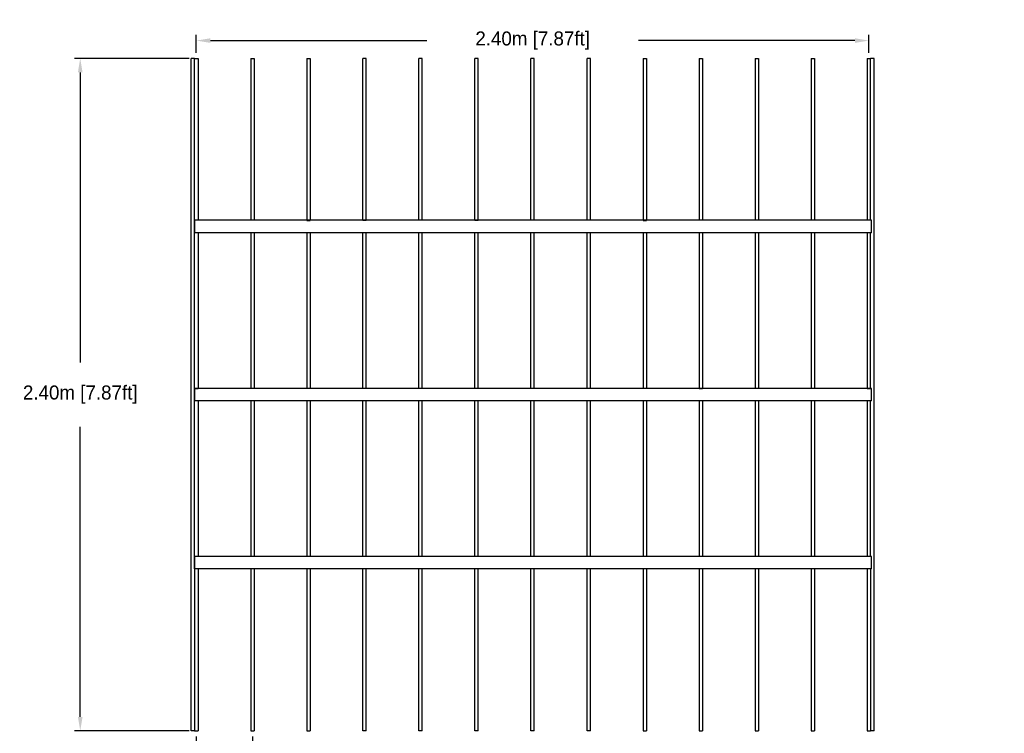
# Model space of a CAD drawing. Header units: centimetres. Extents: x 5283.6 to 5299.6, y 15505 to 15518.9.
# Tile 32 of 68: x 5292.3 to 5295.8, y 15506.3 to 15508.9. Entities that reach past the tile are written whole.
import ezdxf
from ezdxf import colors
from ezdxf.entities.mleader import LeaderData, LeaderLine
from ezdxf.math import Vec2, Vec3

# ---------------------------------------------------------------- set-up
doc = ezdxf.new("R2010")
doc.units = ezdxf.units.CM
doc.header["$PDMODE"] = 3
doc.layers.add('_HD_muro', color=1, linetype='Continuous')
doc.layers.add('HD021_Text', color=2, linetype='Continuous', lineweight=9)
for name, color, linetype, true_color in [('Make2D$visible$Curves$Default', 7, 'Continuous', 0x000000), ('Make2D$visible$Curves$DIBUJO', 7, 'Continuous', 0x000000), ('Make2D$visible$Curves$UNICANAL', 7, 'Continuous', 0x000000)]:
    doc.layers.add(name, color=color, linetype=linetype, true_color=true_color)
doc.styles.add('Arial Narrow', font='ARIALN.TTF')
doc.dimstyles.get("Standard").update_dxf_attribs({"dimtxt": 0.18, "dimasz": 0.18, "dimexe": 0.18, "dimexo": 0.0625, "dimgap": 0.09, "dimtad": 0, "dimtih": 1, "dimtoh": 1, "dimdec": 4, "dimzin": 0, "dimdsep": 46, "dimtxsty": 'Standard', "dimcen": 0.09, "dimadec": 0, "dimazin": 0, "dimtfac": 1, "dimtdec": 4, "dimtofl": 0, "dimtmove": 0, "dimatfit": 3, "dimfxl": 1, "dimtolj": 1, "dimtzin": 0, "dimarcsym": 0})

# ---------------------------------------------------------------- blocks, each defined once
blk = doc.blocks.new('*D102')
at = {"color": 0, "lineweight": -2, "transparency": 16777216}
for p, q in [((5292.8816, 15508.7513), (5292.8816, 15508.8148)), ((5292.9316, 15508.7948), (5293.7041, 15508.7948)), ((5295.2316, 15508.7948), (5294.4591, 15508.7948)), ((5295.2816, 15508.7513), (5295.2816, 15508.8148))]:
    blk.add_line(p, q, dxfattribs=at)
at = {"color": 0, "transparency": 16777216}
for points in [[(5292.9316, 15508.8031), (5292.9316, 15508.7865), (5292.8816, 15508.7948)], [(5295.2316, 15508.8031), (5295.2316, 15508.7865), (5295.2816, 15508.7948)]]:
    blk.add_solid(points, dxfattribs=at)
at = {"layer": 'Defpoints', "color": 0, "transparency": 16777216}
for p in [(5295.2816, 15508.7948), (5292.8816, 15508.7313), (5295.2816, 15508.7313)]:
    blk.add_point(p, dxfattribs=at)
at = {"color": 0, "transparency": 16777216, "insert": (5294.0816, 15508.7948), "char_height": 0.05, "attachment_point": 5}
blk.add_mtext('\\A1;2.40m [7.87ft]', dxfattribs=at)
blk = doc.blocks.new('*D107')
at = {"color": 0, "lineweight": -2, "transparency": 16777216}
for p, q in [((5292.8556, 15508.7313), (5292.4474, 15508.7313)), ((5292.4674, 15508.6813), (5292.4674, 15507.6463)), ((5292.4674, 15506.3813), (5292.4674, 15507.4163)), ((5292.8556, 15506.3313), (5292.4474, 15506.3313))]:
    blk.add_line(p, q, dxfattribs=at)
at = {"color": 0, "transparency": 16777216}
for points in [[(5292.4591, 15508.6813), (5292.4757, 15508.6813), (5292.4674, 15508.7313)], [(5292.4591, 15506.3813), (5292.4757, 15506.3813), (5292.4674, 15506.3313)]]:
    blk.add_solid(points, dxfattribs=at)
at = {"layer": 'Defpoints', "color": 0, "transparency": 16777216}
for p in [(5292.4674, 15508.7313), (5292.8756, 15508.7313), (5292.8756, 15506.3313)]:
    blk.add_point(p, dxfattribs=at)
at = {"color": 0, "transparency": 16777216, "insert": (5292.4674, 15507.5313), "char_height": 0.05, "attachment_point": 5}
blk.add_mtext('\\A1;2.40m [7.87ft]', dxfattribs=at)
blk = doc.blocks.new('*D108')
at = {"color": 0, "lineweight": -2, "transparency": 16777216}
for p, q in [((5292.8816, 15506.3113), (5292.8816, 15506.189)), ((5293.0816, 15506.3113), (5293.0816, 15506.189)), ((5292.8316, 15506.209), (5292.7816, 15506.209)), ((5293.1316, 15506.209), (5293.1816, 15506.209))]:
    blk.add_line(p, q, dxfattribs=at)
at = {"color": 0, "transparency": 16777216}
for points in [[(5292.8316, 15506.2173), (5292.8316, 15506.2007), (5292.8816, 15506.209)], [(5293.1316, 15506.2173), (5293.1316, 15506.2007), (5293.0816, 15506.209)]]:
    blk.add_solid(points, dxfattribs=at)
at = {"layer": 'Defpoints', "color": 0, "transparency": 16777216}
for p in [(5292.8816, 15506.3313), (5293.0816, 15506.3313), (5293.0816, 15506.209)]:
    blk.add_point(p, dxfattribs=at)
at = {"color": 0, "transparency": 16777216, "insert": (5293.5508, 15506.209), "char_height": 0.05, "attachment_point": 5}
blk.add_mtext('\\A1;0.20m [0.66ft]', dxfattribs=at)
blk = doc.blocks.new('Cirrus_2.40x2.40_top@20')
at = {"layer": 'Make2D$visible$Curves$Default', "color": 7}
for points in [[(5292.8756, 15508.7313), (5292.8816, 15508.7313), (5292.8876, 15508.7313)], [(5292.8876, 15508.7313), (5292.8876, 15508.4422), (5292.8876, 15508.1532)], [(5293.0756, 15508.7313), (5293.0816, 15508.7313), (5293.0876, 15508.7313)], [(5293.0756, 15508.7313), (5293.0756, 15508.4423), (5293.0756, 15508.1534)], [(5293.0876, 15508.7313), (5293.0876, 15508.4423), (5293.0876, 15508.1534)], [(5293.2756, 15508.7313), (5293.2816, 15508.7313), (5293.2876, 15508.7313)], [(5293.2756, 15508.7313), (5293.2756, 15508.4423), (5293.2756, 15508.1534)], [(5293.2876, 15508.7313), (5293.2876, 15508.4423), (5293.2876, 15508.1534)], [(5293.4876, 15508.7313), (5293.4816, 15508.7313), (5293.4756, 15508.7313)], [(5293.4756, 15508.1532), (5293.4756, 15508.4422), (5293.4756, 15508.7313)], [(5293.4876, 15508.1532), (5293.4876, 15508.4422), (5293.4876, 15508.7313)], [(5293.6876, 15508.7313), (5293.6816, 15508.7313), (5293.6756, 15508.7313)], [(5293.6756, 15508.1532), (5293.6756, 15508.4422), (5293.6756, 15508.7313)], [(5293.6876, 15508.1532), (5293.6876, 15508.4422), (5293.6876, 15508.7313)], [(5293.8876, 15508.7313), (5293.8816, 15508.7313), (5293.8756, 15508.7313)], [(5293.8756, 15508.1534), (5293.8756, 15508.4423), (5293.8756, 15508.7313)], [(5293.8876, 15508.1534), (5293.8876, 15508.4423), (5293.8876, 15508.7313)], [(5294.0876, 15508.7313), (5294.0816, 15508.7313), (5294.0756, 15508.7313)], [(5294.0756, 15508.1532), (5294.0756, 15508.4422), (5294.0756, 15508.7313)], [(5294.0876, 15508.1532), (5294.0876, 15508.4422), (5294.0876, 15508.7313)], [(5294.2876, 15508.7313), (5294.2816, 15508.7313), (5294.2756, 15508.7313)], [(5294.2756, 15508.1534), (5294.2756, 15508.4423), (5294.2756, 15508.7313)], [(5294.2876, 15508.1532), (5294.2876, 15508.4422), (5294.2876, 15508.7313)], [(5294.4756, 15508.7313), (5294.4816, 15508.7313), (5294.4876, 15508.7313)], [(5294.4756, 15508.7313), (5294.4756, 15508.4422), (5294.4756, 15508.1532)], [(5294.4876, 15508.7313), (5294.4876, 15508.4422), (5294.4876, 15508.1532)], [(5294.6756, 15508.7313), (5294.6816, 15508.7313), (5294.6876, 15508.7313)], [(5294.6756, 15508.7313), (5294.6756, 15508.4422), (5294.6756, 15508.1532)], [(5294.6876, 15508.7313), (5294.6876, 15508.4423), (5294.6876, 15508.1534)], [(5294.8756, 15508.7313), (5294.8816, 15508.7313), (5294.8876, 15508.7313)], [(5294.8756, 15508.7313), (5294.8756, 15508.4422), (5294.8756, 15508.1532)], [(5294.8876, 15508.7313), (5294.8876, 15508.4422), (5294.8876, 15508.1532)], [(5295.0756, 15508.7313), (5295.0816, 15508.7313), (5295.0876, 15508.7313)], [(5295.0756, 15508.7313), (5295.0756, 15508.4423), (5295.0756, 15508.1534)], [(5295.0876, 15508.7313), (5295.0876, 15508.4423), (5295.0876, 15508.1534)], [(5295.2756, 15508.7313), (5295.2816, 15508.7313), (5295.2876, 15508.7313)], [(5295.2756, 15508.7313), (5295.2756, 15508.4422), (5295.2756, 15508.1532)], [(5292.8756, 15508.1532), (5292.8758, 15508.1532), (5292.8759, 15508.1532)], [(5293.2756, 15508.1532), (5293.2816, 15508.1532), (5293.2876, 15508.1532)], [(5293.4876, 15508.1532), (5293.4816, 15508.1532), (5293.4756, 15508.1532)], [(5293.8876, 15508.1532), (5293.8816, 15508.1532), (5293.8756, 15508.1532)], [(5294.4756, 15508.1532), (5294.4816, 15508.1532), (5294.4876, 15508.1532)], [(5292.8756, 15508.1093), (5292.8816, 15508.1093), (5292.8876, 15508.1093)], [(5292.8876, 15508.1092), (5292.8876, 15507.8314), (5292.8876, 15507.5535)], [(5293.0756, 15508.1093), (5293.0756, 15507.8314), (5293.0756, 15507.5535)], [(5293.0876, 15508.1093), (5293.0876, 15507.8314), (5293.0876, 15507.5535)], [(5293.2756, 15508.1092), (5293.2756, 15507.8314), (5293.2756, 15507.5535)], [(5293.2876, 15508.1093), (5293.2876, 15507.8314), (5293.2876, 15507.5535)], [(5293.4756, 15507.5535), (5293.4756, 15507.8314), (5293.4756, 15508.1093)], [(5293.4876, 15507.5535), (5293.4876, 15507.8314), (5293.4876, 15508.1092)], [(5293.6756, 15507.5535), (5293.6756, 15507.8314), (5293.6756, 15508.1092)], [(5293.6876, 15507.5535), (5293.6876, 15507.8314), (5293.6876, 15508.1092)], [(5293.8756, 15507.5535), (5293.8756, 15507.8314), (5293.8756, 15508.1092)], [(5293.8876, 15507.5535), (5293.8876, 15507.8314), (5293.8876, 15508.1093)], [(5294.0756, 15507.5535), (5294.0756, 15507.8314), (5294.0756, 15508.1092)], [(5294.0876, 15507.5535), (5294.0876, 15507.8314), (5294.0876, 15508.1092)], [(5294.2756, 15507.5535), (5294.2756, 15507.8314), (5294.2756, 15508.1092)], [(5294.2876, 15507.5535), (5294.2876, 15507.8314), (5294.2876, 15508.1093)], [(5294.4756, 15508.1092), (5294.4756, 15507.8314), (5294.4756, 15507.5535)], [(5294.4876, 15508.1092), (5294.4876, 15507.8314), (5294.4876, 15507.5535)], [(5294.6756, 15508.1092), (5294.6756, 15507.8314), (5294.6756, 15507.5535)], [(5294.6876, 15508.1093), (5294.6876, 15507.8314), (5294.6876, 15507.5535)], [(5294.8756, 15508.1092), (5294.8756, 15507.8314), (5294.8756, 15507.5535)], [(5294.8876, 15508.1093), (5294.8876, 15507.8314), (5294.8876, 15507.5535)], [(5295.0756, 15508.1093), (5295.0756, 15507.8314), (5295.0756, 15507.5535)], [(5295.0876, 15508.1093), (5295.0876, 15507.8314), (5295.0876, 15507.5535)], [(5295.2756, 15508.1093), (5295.2756, 15507.8314), (5295.2756, 15507.5535)], [(5292.8756, 15507.5532), (5292.8816, 15507.5532), (5292.8876, 15507.5532)], [(5293.4876, 15507.5532), (5293.4816, 15507.5532), (5293.4756, 15507.5532)], [(5294.0876, 15507.5532), (5294.0816, 15507.5532), (5294.0756, 15507.5532)], [(5294.6756, 15507.5532), (5294.6816, 15507.5532), (5294.6876, 15507.5532)], [(5295.2756, 15507.5532), (5295.2816, 15507.5532), (5295.2876, 15507.5532)], [(5292.8756, 15507.5093), (5292.8758, 15507.5093), (5292.8759, 15507.5093)], [(5292.8876, 15507.5093), (5292.8876, 15507.2313), (5292.8876, 15506.9532)], [(5293.0756, 15507.5093), (5293.0756, 15507.2313), (5293.0756, 15506.9532)], [(5293.0876, 15507.5093), (5293.0876, 15507.2313), (5293.0876, 15506.9532)], [(5293.2756, 15507.5093), (5293.2756, 15507.2313), (5293.2756, 15506.9532)], [(5293.2876, 15507.5093), (5293.2876, 15507.2313), (5293.2876, 15506.9532)], [(5293.4756, 15506.9532), (5293.4756, 15507.2313), (5293.4756, 15507.5093)], [(5293.4876, 15506.9532), (5293.4876, 15507.2313), (5293.4876, 15507.5093)], [(5293.6756, 15506.9532), (5293.6756, 15507.2313), (5293.6756, 15507.5093)], [(5293.6876, 15506.9532), (5293.6876, 15507.2313), (5293.6876, 15507.5093)], [(5293.8756, 15506.9532), (5293.8756, 15507.2313), (5293.8756, 15507.5093)], [(5293.8876, 15506.9532), (5293.8876, 15507.2313), (5293.8876, 15507.5093)], [(5294.0756, 15506.9532), (5294.0756, 15507.2313), (5294.0756, 15507.5093)], [(5294.0876, 15506.9532), (5294.0876, 15507.2313), (5294.0876, 15507.5093)], [(5294.2756, 15506.9532), (5294.2756, 15507.2313), (5294.2756, 15507.5093)], [(5294.2876, 15506.9532), (5294.2876, 15507.2313), (5294.2876, 15507.5093)], [(5294.4756, 15507.5093), (5294.4756, 15507.2313), (5294.4756, 15506.9532)], [(5294.4876, 15507.5093), (5294.4876, 15507.2313), (5294.4876, 15506.9532)], [(5294.6756, 15507.5093), (5294.6756, 15507.2313), (5294.6756, 15506.9532)], [(5294.6876, 15507.5093), (5294.6876, 15507.2313), (5294.6876, 15506.9532)], [(5294.8756, 15507.5093), (5294.8756, 15507.2313), (5294.8756, 15506.9532)], [(5294.8876, 15507.5093), (5294.8876, 15507.2313), (5294.8876, 15506.9532)], [(5295.0756, 15507.5093), (5295.0756, 15507.2313), (5295.0756, 15506.9532)], [(5295.0876, 15507.5093), (5295.0876, 15507.2313), (5295.0876, 15506.9533)], [(5295.2756, 15507.5093), (5295.2756, 15507.2313), (5295.2756, 15506.9532)], [(5292.8756, 15506.9532), (5292.8758, 15506.9532), (5292.8759, 15506.9532)], [(5292.8756, 15506.9093), (5292.8758, 15506.9093), (5292.8759, 15506.9093)], [(5292.8756, 15506.9093), (5292.8756, 15506.6203), (5292.8756, 15506.3313)], [(5292.8876, 15506.9092), (5292.8876, 15506.6202), (5292.8876, 15506.3313)], [(5293.0756, 15506.9091), (5293.0756, 15506.6202), (5293.0756, 15506.3313)], [(5293.0876, 15506.9091), (5293.0876, 15506.6202), (5293.0876, 15506.3313)], [(5293.2756, 15506.9093), (5293.2756, 15506.6203), (5293.2756, 15506.3313)], [(5293.2876, 15506.9091), (5293.2876, 15506.6202), (5293.2876, 15506.3313)], [(5293.4756, 15506.3313), (5293.4756, 15506.6202), (5293.4756, 15506.9092)], [(5293.4876, 15506.3313), (5293.4876, 15506.6203), (5293.4876, 15506.9093)], [(5293.6756, 15506.3313), (5293.6756, 15506.6203), (5293.6756, 15506.9093)], [(5293.6876, 15506.3313), (5293.6876, 15506.6203), (5293.6876, 15506.9093)], [(5293.8756, 15506.3313), (5293.8756, 15506.6202), (5293.8756, 15506.9091)], [(5293.8876, 15506.3313), (5293.8876, 15506.6202), (5293.8876, 15506.9091)], [(5294.0756, 15506.3313), (5294.0756, 15506.6202), (5294.0756, 15506.9091)], [(5294.0876, 15506.3313), (5294.0876, 15506.6202), (5294.0876, 15506.9092)], [(5294.2756, 15506.3313), (5294.2756, 15506.6202), (5294.2756, 15506.9091)], [(5294.2876, 15506.3313), (5294.2876, 15506.6202), (5294.2876, 15506.9091)], [(5294.4756, 15506.9093), (5294.4756, 15506.6203), (5294.4756, 15506.3313)], [(5294.4876, 15506.9092), (5294.4876, 15506.6202), (5294.4876, 15506.3313)], [(5294.6756, 15506.9091), (5294.6756, 15506.6202), (5294.6756, 15506.3313)], [(5294.6876, 15506.9092), (5294.6876, 15506.6202), (5294.6876, 15506.3313)], [(5294.8756, 15506.9091), (5294.8756, 15506.6202), (5294.8756, 15506.3313)], [(5294.8876, 15506.9092), (5294.8876, 15506.6202), (5294.8876, 15506.3313)], [(5295.0756, 15506.9091), (5295.0756, 15506.6202), (5295.0756, 15506.3313)], [(5295.0876, 15506.9091), (5295.0876, 15506.6202), (5295.0876, 15506.3313)], [(5295.2756, 15506.9091), (5295.2756, 15506.6202), (5295.2756, 15506.3313)], [(5295.2876, 15506.9091), (5295.2876, 15506.6202), (5295.2876, 15506.3313)], [(5292.8756, 15506.3313), (5292.8816, 15506.3313), (5292.8876, 15506.3313)], [(5293.0756, 15506.3313), (5293.0816, 15506.3313), (5293.0876, 15506.3313)], [(5293.2756, 15506.3313), (5293.2816, 15506.3313), (5293.2876, 15506.3313)], [(5293.4876, 15506.3313), (5293.4816, 15506.3313), (5293.4756, 15506.3313)], [(5293.6876, 15506.3313), (5293.6816, 15506.3313), (5293.6756, 15506.3313)], [(5293.8876, 15506.3313), (5293.8816, 15506.3313), (5293.8756, 15506.3313)], [(5294.0876, 15506.3313), (5294.0816, 15506.3313), (5294.0756, 15506.3313)], [(5294.2876, 15506.3313), (5294.2816, 15506.3313), (5294.2756, 15506.3313)], [(5294.4756, 15506.3313), (5294.4816, 15506.3313), (5294.4876, 15506.3313)], [(5294.6756, 15506.3313), (5294.6816, 15506.3313), (5294.6876, 15506.3313)], [(5294.8756, 15506.3313), (5294.8816, 15506.3313), (5294.8876, 15506.3313)], [(5295.0756, 15506.3313), (5295.0816, 15506.3313), (5295.0876, 15506.3313)], [(5295.2756, 15506.3313), (5295.2816, 15506.3313), (5295.2876, 15506.3313)]]:
    blk.add_open_spline(points, degree=2, dxfattribs=at)
at = {"layer": 'Make2D$visible$Curves$DIBUJO', "color": 7}
for points in [[(5292.8756, 15508.7313), (5292.8696, 15508.7313), (5292.8636, 15508.7313)], [(5292.8636, 15506.3313), (5292.8636, 15507.5313), (5292.8636, 15508.7313)], [(5292.8756, 15506.9093), (5292.8756, 15507.8203), (5292.8756, 15508.7313)], [(5295.2996, 15508.7313), (5295.2936, 15508.7313), (5295.2876, 15508.7313)], [(5295.2876, 15508.1534), (5295.2876, 15508.4423), (5295.2876, 15508.7313)], [(5295.2996, 15506.3313), (5295.2996, 15507.5313), (5295.2996, 15508.7313)], [(5295.2876, 15507.5535), (5295.2876, 15507.8314), (5295.2876, 15508.1092)], [(5295.2876, 15506.9533), (5295.2876, 15507.2313), (5295.2876, 15507.5094)], [(5292.8756, 15506.3313), (5292.8696, 15506.3313), (5292.8636, 15506.3313)], [(5295.2996, 15506.3313), (5295.2936, 15506.3313), (5295.2876, 15506.3313)]]:
    blk.add_open_spline(points, degree=2, dxfattribs=at)
at = {"layer": 'Make2D$visible$Curves$UNICANAL', "color": 7}
for points in [[(5295.2901, 15508.1534), (5294.083, 15508.1534), (5292.8759, 15508.1534)], [(5292.8759, 15508.1102), (5292.8759, 15508.1313), (5292.8759, 15508.1524)], [(5295.2901, 15508.1102), (5295.2901, 15508.1313), (5295.2901, 15508.1524)], [(5295.2901, 15508.1092), (5294.083, 15508.1092), (5292.8759, 15508.1092)], [(5295.2901, 15507.5535), (5294.083, 15507.5535), (5292.8759, 15507.5535)], [(5292.8759, 15507.5104), (5292.8759, 15507.5314), (5292.8759, 15507.5525)], [(5295.2901, 15507.5104), (5295.2901, 15507.5314), (5295.2901, 15507.5525)], [(5295.2901, 15507.5094), (5294.083, 15507.5094), (5292.8759, 15507.5094)], [(5295.2901, 15506.9533), (5294.083, 15506.9533), (5292.8759, 15506.9533)], [(5292.8759, 15506.9101), (5292.8759, 15506.9312), (5292.8759, 15506.9523)], [(5295.2901, 15506.9101), (5295.2901, 15506.9312), (5295.2901, 15506.9523)], [(5295.2901, 15506.9091), (5294.083, 15506.9091), (5292.8759, 15506.9091)]]:
    blk.add_open_spline(points, degree=2, dxfattribs=at)
for points in [[(5292.8759, 15508.1524), (5292.8759, 15508.1534), (5292.8759, 15508.1534)], [(5295.2901, 15508.1524), (5295.2901, 15508.1534), (5295.2901, 15508.1534)], [(5292.8759, 15508.1092), (5292.8759, 15508.1092), (5292.8759, 15508.1102)], [(5295.2901, 15508.1092), (5295.2901, 15508.1092), (5295.2901, 15508.1102)], [(5292.8759, 15507.5525), (5292.8759, 15507.5535), (5292.8759, 15507.5535)], [(5295.2901, 15507.5525), (5295.2901, 15507.5535), (5295.2901, 15507.5535)], [(5292.8759, 15507.5094), (5292.8759, 15507.5094), (5292.8759, 15507.5104)], [(5295.2901, 15507.5094), (5295.2901, 15507.5094), (5295.2901, 15507.5104)], [(5292.8759, 15506.9523), (5292.8759, 15506.9533), (5292.8759, 15506.9533)], [(5295.2901, 15506.9523), (5295.2901, 15506.9533), (5295.2901, 15506.9533)], [(5292.8759, 15506.9091), (5292.8759, 15506.9091), (5292.8759, 15506.9101)], [(5295.2901, 15506.9091), (5295.2901, 15506.9091), (5295.2901, 15506.9101)]]:
    blk.add_rational_spline(points, [1, 0.70710678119, 1], degree=2, dxfattribs=at)

msp = doc.modelspace()

# ---------------------------------------------------------------- block references
at = {"layer": '_HD_muro'}
msp.add_blockref('Cirrus_2.40x2.40_top@20', (0, 0), dxfattribs=at)

# ---------------------------------------------------------------- dimensions: what is measured, and where the dimension line sits
for base, p1, p2, picture, middle in [((5295.2816, 15508.7948), (5292.8816, 15508.7313), (5295.2816, 15508.7313), '*D102', (5294.0816, 15508.7948)), ((5293.0816, 15506.209), (5292.8816, 15506.3313), (5293.0816, 15506.3313), '*D108', (5293.5508, 15506.209))]:
    dim = msp.add_linear_dim(base=base, p1=p1, p2=p2, dimstyle='Standard', override={"dimtxt": 0.05, "dimasz": 0.05, "dimexe": 0.02, "dimexo": 0.02, "dimdec": 2, "dimpost": '<>m'})
    dim.commit()
    dim.dimension.update_dxf_attribs({"geometry": picture, "text_midpoint": middle})
dim = msp.add_linear_dim(base=(5292.4674, 15508.7313), p1=(5292.8756, 15506.3313), p2=(5292.8756, 15508.7313), angle=90, dimstyle='Standard', override={"dimtxt": 0.05, "dimasz": 0.05, "dimexe": 0.02, "dimexo": 0.02, "dimdec": 2, "dimpost": '<>m'})
dim.commit()
dim.dimension.update_dxf_attribs({"geometry": '*D107', "text_midpoint": (5292.4674, 15507.5313)})

# ---------------------------------------------------------------- leaders
at = {"layer": 'HD021_Text'}
ml = msp.add_multileader_mtext('Standard', dxfattribs=at)
ml.set_content('BACK COVER (OPTIONAL)', color=5, style='Arial Narrow')
ml.set_leader_properties(color=5, linetype='ByLayer', lineweight=15)
ml.build(insert=Vec2(0, 0))
ml.multileader.update_dxf_attribs({"text_left_attachment_type": 6, "text_right_attachment_type": 6, "dogleg_length": 0.1, "arrow_head_size": 0.01, "scale": 5})
ctx = ml.context
ctx.base_point, ctx.scale, ctx.char_height, ctx.arrow_head_size, ctx.landing_gap_size, ctx.plane_origin = Vec3(5296.5794, 15507.5522), 5, 0.01, 0.01, 0.015, Vec3(5296.9395, 15507.505)
ctx.left_attachment, ctx.right_attachment, ctx.text_align_type = 6, 6, 2
notes = []
notes.append((ctx, [(0, (1, 1, 0), (5296.761, 15507.5522), (-1, 0), 0.00929, [(1, [(5296.8203, 15507.4888)], 0, [])])]))
ctx.mtext.insert, ctx.mtext.width, ctx.mtext.alignment, ctx.mtext.flow_direction = Vec3(5296.7367, 15507.5652), 0.287858, 3, 5
for ctx, leaders in notes:
    for number, flags, end, landing, length, lines in leaders:
        leader = LeaderData()
        leader.index, (leader.has_last_leader_line, leader.has_dogleg_vector, leader.attachment_direction) = number, flags
        leader.last_leader_point, leader.dogleg_vector, leader.dogleg_length = Vec3(end), Vec3(landing), length
        for number, points, colour, breaks in lines:
            line = LeaderLine()
            line.index, line.vertices, line.color, line.breaks = number, Vec3.list(points), colors.encode_raw_color(colour), breaks
            leader.lines.append(line)
        ctx.leaders.append(leader)

doc.saveas('drawing.dxf')
